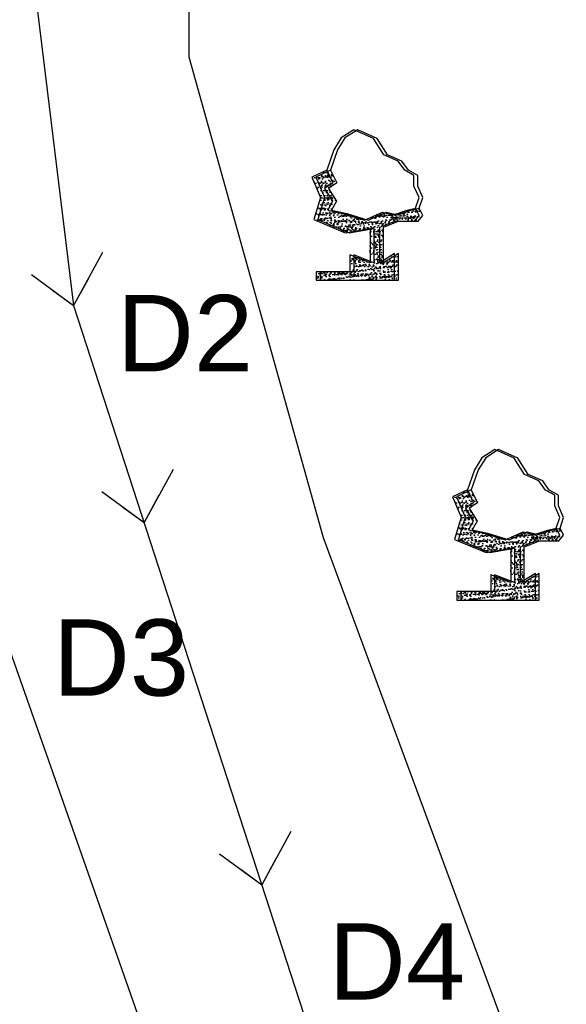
# Model space of a CAD drawing. Header units: inches. Extents: x -1841658761 to 3039153, y 1727 to 2165588347.
# Tile 13 of 41: x 10711 to 10742, y 4459 to 4514. Entities that reach past the tile are written whole.
import ezdxf

# ---------------------------------------------------------------- set-up
doc = ezdxf.new("R2010")
doc.units = ezdxf.units.IN
doc.header["$MEASUREMENT"] = 0
pattern_1 = [(50, (9783.1185, 4334.40465), (0.5715667, -0.0500056), [0.05976563, -0.65742187]), (355, (9783.1185, 4334.40465), (-0.11056747, 0.5994031), [0.0478125, -0.5259375]), (100.451444, (9783.1661, 4334.4005), (0.46099924, 0.5493975), [0.05079297, -0.55872262]), (46.1842, (9783.1185, 4334.564), (0.85045794, -0.1318982), [0.0896484, -0.9861328]), (96.63564, (9783.18936, 4334.553), (0.74480874, 0.77625076), [0.0761895, -0.8380844]), (351.18416, (9783.1185, 4334.564), (0.7448087, 0.77625076), [0.07171875, -0.78890625]), (21, (9783.19817, 4334.5242), (0.4756603, -0.32083693), [0.05976563, -0.65742187]), (326, (9783.1982, 4334.5242), (0.1938919, 0.57785394), [0.0478125, -0.5259375]), (71.451445, (9783.2378, 4334.49744), (0.6695522, 0.257017), [0.05079296, -0.55872262]), (37.5, (9783.11848, 4334.40465), (0.009689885, 0.26527479), [0, -0.5195625, 0, -0.53390625, 0, -0.52792969]), (7.5, (9783.11848, 4334.40465), (0.20963354, 0.31429683), [0, -0.30440625, 0, -0.507609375, 0, -0.20121094]), (327.5, (9782.94078, 4334.40465), (0.425389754, -0.017973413), [0, -0.19921875, 0, -0.6215625, 0, -0.82476562]), (317.5, (9782.8611, 4334.40465), (0.46472648, 0.07977116), [0, -0.25898437, 0, -0.41278125, 0, -0.58570312])]
pattern_2 = [(50, (9790.9549, 4316.59592), (0.5715667, -0.0500056), [0.05976563, -0.65742187]), (355, (9790.9549, 4316.5959), (-0.11056747, 0.5994031), [0.0478125, -0.5259375]), (100.451444, (9791.0025, 4316.59176), (0.46099924, 0.5493975), [0.05079297, -0.55872262]), (46.1842, (9790.9549, 4316.7553), (0.85045794, -0.1318982), [0.0896484, -0.9861328]), (96.63564, (9791.0258, 4316.7443), (0.74480874, 0.77625076), [0.0761895, -0.8380844]), (351.18416, (9790.9549, 4316.7553), (0.7448087, 0.77625076), [0.07171875, -0.78890625]), (21, (9791.03458, 4316.71546), (0.4756603, -0.32083693), [0.05976563, -0.65742187]), (326, (9791.0346, 4316.71546), (0.1938919, 0.57785394), [0.0478125, -0.5259375]), (71.451445, (9791.0742, 4316.6887), (0.6695522, 0.257017), [0.05079296, -0.55872262]), (37.5, (9790.95489, 4316.59592), (0.009689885, 0.26527479), [0, -0.5195625, 0, -0.53390625, 0, -0.52792969]), (7.5, (9790.9549, 4316.59592), (0.20963354, 0.31429683), [0, -0.30440625, 0, -0.507609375, 0, -0.20121094]), (327.5, (9790.77718, 4316.59592), (0.425389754, -0.017973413), [0, -0.19921875, 0, -0.6215625, 0, -0.82476562]), (317.5, (9790.6975, 4316.59592), (0.46472648, 0.07977116), [0, -0.25898437, 0, -0.41278125, 0, -0.58570312])]

msp = doc.modelspace()

# ---------------------------------------------------------------- hatches: boundary and pattern name
at = {"ltscale": 0.02}
h = msp.add_hatch(dxfattribs=at)
h.set_pattern_fill('AR-CONC', color=256, scale=0.079687)
h.set_pattern_definition([(50, (9782.906, 4334.40465), (0.5715667, -0.0500056), [0.05976563, -0.65742187]), (355, (9782.906, 4334.40465), (-0.11056747, 0.5994031), [0.0478125, -0.5259375]), (100.451444, (9782.9536, 4334.4005), (0.46099924, 0.5493975), [0.05079297, -0.55872262]), (46.1842, (9782.906, 4334.564), (0.85045794, -0.1318982), [0.0896484, -0.9861328]), (96.63564, (9782.97686, 4334.553), (0.74480874, 0.77625076), [0.0761895, -0.8380844]), (351.18416, (9782.906, 4334.564), (0.7448087, 0.77625076), [0.07171875, -0.78890625]), (21, (9782.98567, 4334.5242), (0.4756603, -0.32083693), [0.05976563, -0.65742187]), (326, (9782.9857, 4334.5242), (0.1938919, 0.57785394), [0.0478125, -0.5259375]), (71.451445, (9783.0253, 4334.49744), (0.6695522, 0.257017), [0.05079296, -0.55872262]), (37.5, (9782.90598, 4334.40465), (0.009689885, 0.26527479), [0, -0.5195625, 0, -0.53390625, 0, -0.52792969]), (7.5, (9782.90598, 4334.40465), (0.20963354, 0.31429683), [0, -0.30440625, 0, -0.507609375, 0, -0.20121094]), (327.5, (9782.72828, 4334.40465), (0.425389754, -0.017973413), [0, -0.19921875, 0, -0.6215625, 0, -0.82476562]), (317.5, (9782.6486, 4334.40465), (0.46472648, 0.07977116), [0, -0.25898437, 0, -0.41278125, 0, -0.58570312])])
h.paths.add_polyline_path([(10728.45133, 4503.46544), (10728.72222, 4503.95288), (10728.27975, 4504.666), (10728.74028, 4504.97292), (10728.39688, 4505.68687), (10727.56944, 4505.29626), (10728.05211, 4504.17041), (10727.68437, 4502.92968), (10729.43117, 4502.19443), (10730.80866, 4502.44202), (10730.80866, 4500.53002), (10729.68996, 4500.96293), (10729.68996, 4500.02497), (10727.81341, 4500.02497), (10727.81341, 4499.55599), (10732.17998, 4499.55599), (10732.17998, 4501.03509), (10731.34998, 4500.53002), (10731.34998, 4502.51417), (10732.18892, 4502.85287), (10733.28045, 4502.85287), (10733.53991, 4503.16121), (10733.34036, 4503.56017), (10732.86847, 4503.44752), (10732.12407, 4503.2025), (10731.50675, 4503.3477), (10730.49908, 4502.90302), (10729.30012, 4503.27587)])
h = msp.add_hatch(dxfattribs=at)
h.set_pattern_fill('AR-CONC', color=256, scale=0.079687)
h.set_pattern_definition(pattern_1)
h.paths.add_polyline_path([(10728.66383, 4503.46544), (10728.93472, 4503.95288), (10728.49225, 4504.666), (10728.95278, 4504.97292), (10728.60938, 4505.68687), (10727.78194, 4505.29626), (10728.26461, 4504.17041), (10727.89687, 4502.92968), (10729.64367, 4502.19443), (10731.02116, 4502.44202), (10731.02116, 4500.53002), (10729.90246, 4500.96293), (10729.90246, 4500.02497), (10728.02591, 4500.02497), (10728.02591, 4499.55599), (10732.39248, 4499.55599), (10732.39248, 4501.03509), (10731.56248, 4500.53002), (10731.56248, 4502.51417), (10732.40142, 4502.85287), (10733.49295, 4502.85287), (10733.75241, 4503.16121), (10733.55286, 4503.56017), (10733.08097, 4503.44752), (10732.33657, 4503.2025), (10731.71925, 4503.3477), (10730.71158, 4502.90302), (10729.51262, 4503.27587)])
h = msp.add_hatch(dxfattribs=at)
h.set_pattern_fill('AR-CONC', color=256, scale=0.079687)
h.set_pattern_definition(pattern_1)
h.paths.add_polyline_path([(10728.66383, 4503.46544), (10728.93472, 4503.95288), (10728.49225, 4504.666), (10728.95278, 4504.97292), (10728.60938, 4505.68687), (10727.78194, 4505.29626), (10728.26461, 4504.17041), (10727.89687, 4502.92968), (10729.64367, 4502.19443), (10731.02116, 4502.44202), (10731.02116, 4500.53002), (10729.90246, 4500.96293), (10729.90246, 4500.02497), (10728.02591, 4500.02497), (10728.02591, 4499.55599), (10732.39248, 4499.55599), (10732.39248, 4501.03509), (10731.56248, 4500.53002), (10731.56248, 4502.51417), (10732.40142, 4502.85287), (10733.49295, 4502.85287), (10733.75241, 4503.16121), (10733.55286, 4503.56017), (10733.08097, 4503.44752), (10732.33657, 4503.2025), (10731.71925, 4503.3477), (10730.71158, 4502.90302), (10729.51262, 4503.27587)])
h = msp.add_hatch(dxfattribs=at)
h.set_pattern_fill('AR-CONC', color=256, scale=0.079687)
h.set_pattern_definition([(50, (9790.7424, 4316.59592), (0.5715667, -0.0500056), [0.05976563, -0.65742187]), (355, (9790.7424, 4316.5959), (-0.11056747, 0.5994031), [0.0478125, -0.5259375]), (100.451444, (9790.79, 4316.59176), (0.46099924, 0.5493975), [0.05079297, -0.55872262]), (46.1842, (9790.7424, 4316.7553), (0.85045794, -0.1318982), [0.0896484, -0.9861328]), (96.63564, (9790.8133, 4316.7443), (0.74480874, 0.77625076), [0.0761895, -0.8380844]), (351.18416, (9790.7424, 4316.7553), (0.7448087, 0.77625076), [0.07171875, -0.78890625]), (21, (9790.82208, 4316.71546), (0.4756603, -0.32083693), [0.05976563, -0.65742187]), (326, (9790.8221, 4316.71546), (0.1938919, 0.57785394), [0.0478125, -0.5259375]), (71.451445, (9790.8617, 4316.6887), (0.6695522, 0.257017), [0.05079296, -0.55872262]), (37.5, (9790.74239, 4316.59592), (0.009689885, 0.26527479), [0, -0.5195625, 0, -0.53390625, 0, -0.52792969]), (7.5, (9790.7424, 4316.59592), (0.20963354, 0.31429683), [0, -0.30440625, 0, -0.507609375, 0, -0.20121094]), (327.5, (9790.56468, 4316.59592), (0.425389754, -0.017973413), [0, -0.19921875, 0, -0.6215625, 0, -0.82476562]), (317.5, (9790.485, 4316.59592), (0.46472648, 0.07977116), [0, -0.25898437, 0, -0.41278125, 0, -0.58570312])])
h.paths.add_polyline_path([(10736.28773, 4485.65671), (10736.55863, 4486.14416), (10736.11616, 4486.85728), (10736.57668, 4487.16419), (10736.23328, 4487.87814), (10735.40584, 4487.48754), (10735.88852, 4486.36169), (10735.52078, 4485.12095), (10737.26757, 4484.3857), (10738.64507, 4484.6333), (10738.64507, 4482.7213), (10737.52637, 4483.1542), (10737.52637, 4482.21624), (10735.64981, 4482.21624), (10735.64981, 4481.74727), (10740.01639, 4481.74727), (10740.01639, 4483.22636), (10739.18639, 4482.7213), (10739.18639, 4484.70545), (10740.02532, 4485.04415), (10741.11685, 4485.04415), (10741.37632, 4485.35248), (10741.17677, 4485.75145), (10740.70487, 4485.6388), (10739.96047, 4485.39377), (10739.34315, 4485.53897), (10738.33549, 4485.09429), (10737.13652, 4485.46715)])
h = msp.add_hatch(dxfattribs=at)
h.set_pattern_fill('AR-CONC', color=256, scale=0.079687)
h.set_pattern_definition(pattern_2)
h.paths.add_polyline_path([(10736.50023, 4485.65671), (10736.77113, 4486.14416), (10736.32866, 4486.85728), (10736.78918, 4487.16419), (10736.44578, 4487.87814), (10735.61834, 4487.48754), (10736.10102, 4486.36169), (10735.73328, 4485.12095), (10737.48007, 4484.3857), (10738.85757, 4484.6333), (10738.85757, 4482.7213), (10737.73887, 4483.1542), (10737.73887, 4482.21624), (10735.86231, 4482.21624), (10735.86231, 4481.74727), (10740.22889, 4481.74727), (10740.22889, 4483.22636), (10739.39889, 4482.7213), (10739.39889, 4484.70545), (10740.23782, 4485.04415), (10741.32935, 4485.04415), (10741.58882, 4485.35248), (10741.38927, 4485.75145), (10740.91737, 4485.6388), (10740.17297, 4485.39377), (10739.55565, 4485.53897), (10738.54799, 4485.09429), (10737.34902, 4485.46715)])
h = msp.add_hatch(dxfattribs=at)
h.set_pattern_fill('AR-CONC', color=256, scale=0.079687)
h.set_pattern_definition(pattern_2)
h.paths.add_polyline_path([(10736.50023, 4485.65671), (10736.77113, 4486.14416), (10736.32866, 4486.85728), (10736.78918, 4487.16419), (10736.44578, 4487.87814), (10735.61834, 4487.48754), (10736.10102, 4486.36169), (10735.73328, 4485.12095), (10737.48007, 4484.3857), (10738.85757, 4484.6333), (10738.85757, 4482.7213), (10737.73887, 4483.1542), (10737.73887, 4482.21624), (10735.86231, 4482.21624), (10735.86231, 4481.74727), (10740.22889, 4481.74727), (10740.22889, 4483.22636), (10739.39889, 4482.7213), (10739.39889, 4484.70545), (10740.23782, 4485.04415), (10741.32935, 4485.04415), (10741.58882, 4485.35248), (10741.38927, 4485.75145), (10740.91737, 4485.6388), (10740.17297, 4485.39377), (10739.55565, 4485.53897), (10738.54799, 4485.09429), (10737.34902, 4485.46715)])

# ---------------------------------------------------------------- linework, layer by layer
for p, q in [((10712.01457, 4516.7515), (10714.29962, 4498.14126)), ((10720.71052, 4517.02952), (10720.71052, 4512.00087)), ((10720.71052, 4512.00087), (10728.20445, 4485.23)), ((10729.91384, 4507.93857), (10729.20133, 4507.47903)), ((10730.12634, 4507.93857), (10729.41383, 4507.47903)), ((10730.12634, 4507.93857), (10729.41383, 4507.47903)), ((10730.99411, 4507.45606), (10729.91384, 4507.93857)), ((10731.20661, 4507.45606), (10730.12634, 4507.93857)), ((10731.20661, 4507.45606), (10730.12634, 4507.93857)), ((10729.20133, 4507.47903), (10728.78761, 4506.81272)), ((10729.41383, 4507.47903), (10729.00011, 4506.81272)), ((10729.41383, 4507.47903), (10729.00011, 4506.81272)), ((10731.56871, 4506.53699), (10730.99411, 4507.45606)), ((10731.78121, 4506.53699), (10731.20661, 4507.45606)), ((10731.78121, 4506.53699), (10731.20661, 4507.45606)), ((10728.78761, 4506.81272), (10728.39688, 4505.68687)), ((10729.00011, 4506.81272), (10728.60938, 4505.68687)), ((10729.00011, 4506.81272), (10728.60938, 4505.68687)), ((10732.37316, 4506.19235), (10731.56871, 4506.53699)), ((10732.58566, 4506.19235), (10731.78121, 4506.53699)), ((10732.58566, 4506.19235), (10731.78121, 4506.53699)), ((10732.7418, 4505.67477), (10732.37316, 4506.19235)), ((10732.9543, 4505.67477), (10732.58566, 4506.19235)), ((10732.9543, 4505.67477), (10732.58566, 4506.19235)), ((10728.39688, 4505.68687), (10727.56944, 4505.29626)), ((10727.56944, 4505.29626), (10728.05211, 4504.17041)), ((10728.60938, 4505.68687), (10727.78194, 4505.29626)), ((10728.60938, 4505.68687), (10727.78194, 4505.29626)), ((10727.78194, 4505.29626), (10728.26461, 4504.17041)), ((10727.78194, 4505.29626), (10728.26461, 4504.17041)), ((10728.39688, 4505.68687), (10728.74028, 4504.97292)), ((10728.60938, 4505.68687), (10728.95278, 4504.97292)), ((10728.60938, 4505.68687), (10728.95278, 4504.97292)), ((10733.2565, 4505.38751), (10732.7418, 4505.67477)), ((10733.469, 4505.38751), (10732.9543, 4505.67477)), ((10733.469, 4505.38751), (10732.9543, 4505.67477)), ((10733.2565, 4504.79339), (10733.2565, 4505.38751)), ((10733.469, 4504.79339), (10733.469, 4505.38751)), ((10733.469, 4504.79339), (10733.469, 4505.38751)), ((10728.74028, 4504.97292), (10728.27975, 4504.666)), ((10728.27975, 4504.666), (10728.72222, 4503.95288)), ((10728.95278, 4504.97292), (10728.49225, 4504.666)), ((10728.95278, 4504.97292), (10728.49225, 4504.666)), ((10728.49225, 4504.666), (10728.93472, 4503.95288)), ((10728.49225, 4504.666), (10728.93472, 4503.95288)), ((10733.53991, 4504.15862), (10733.2565, 4504.79339)), ((10733.75241, 4504.15862), (10733.469, 4504.79339)), ((10733.75241, 4504.15862), (10733.469, 4504.79339)), ((10728.05211, 4504.17041), (10727.68437, 4502.92968)), ((10728.26461, 4504.17041), (10727.89687, 4502.92968)), ((10728.26461, 4504.17041), (10727.89687, 4502.92968)), ((10733.34036, 4503.56017), (10733.53991, 4504.15862)), ((10733.55286, 4503.56017), (10733.75241, 4504.15862)), ((10733.55286, 4503.56017), (10733.75241, 4504.15862)), ((10728.72222, 4503.95288), (10728.45133, 4503.46544)), ((10728.93472, 4503.95288), (10728.66383, 4503.46544)), ((10728.93472, 4503.95288), (10728.66383, 4503.46544)), ((10732.86847, 4503.44752), (10733.34036, 4503.56017)), ((10733.08097, 4503.44752), (10733.55286, 4503.56017)), ((10733.08097, 4503.44752), (10733.55286, 4503.56017)), ((10733.53991, 4503.16121), (10733.34036, 4503.56017)), ((10733.75241, 4503.16121), (10733.55286, 4503.56017)), ((10733.75241, 4503.16121), (10733.55286, 4503.56017)), ((10728.45133, 4503.46544), (10729.30012, 4503.27587)), ((10728.66383, 4503.46544), (10729.51262, 4503.27587)), ((10728.66383, 4503.46544), (10729.51262, 4503.27587)), ((10729.30012, 4503.27587), (10730.49908, 4502.90302)), ((10729.51262, 4503.27587), (10730.71158, 4502.90302)), ((10729.51262, 4503.27587), (10730.71158, 4502.90302)), ((10730.49908, 4502.90302), (10731.50675, 4503.3477)), ((10730.71158, 4502.90302), (10731.71925, 4503.3477)), ((10730.71158, 4502.90302), (10731.71925, 4503.3477)), ((10731.50675, 4503.3477), (10732.12407, 4503.2025)), ((10731.71925, 4503.3477), (10732.33657, 4503.2025)), ((10731.71925, 4503.3477), (10732.33657, 4503.2025)), ((10732.12407, 4503.2025), (10732.86847, 4503.44752)), ((10732.33657, 4503.2025), (10733.08097, 4503.44752)), ((10732.33657, 4503.2025), (10733.08097, 4503.44752)), ((10733.28045, 4502.85287), (10733.53991, 4503.16121)), ((10733.49295, 4502.85287), (10733.75241, 4503.16121)), ((10733.49295, 4502.85287), (10733.75241, 4503.16121)), ((10727.68437, 4502.92968), (10729.43117, 4502.19443)), ((10727.89687, 4502.92968), (10729.64367, 4502.19443)), ((10727.89687, 4502.92968), (10729.64367, 4502.19443)), ((10729.43117, 4502.19443), (10730.80866, 4502.44202)), ((10729.64367, 4502.19443), (10731.02116, 4502.44202)), ((10729.64367, 4502.19443), (10731.02116, 4502.44202)), ((10730.80866, 4502.44202), (10730.80866, 4500.53002)), ((10731.02116, 4502.44202), (10731.02116, 4500.53002)), ((10731.02116, 4502.44202), (10731.02116, 4500.53002)), ((10731.34998, 4502.51417), (10732.18892, 4502.85287)), ((10731.34998, 4500.53002), (10731.34998, 4502.51417)), ((10731.56248, 4502.51417), (10732.40142, 4502.85287)), ((10731.56248, 4502.51417), (10732.40142, 4502.85287)), ((10731.56248, 4500.53002), (10731.56248, 4502.51417)), ((10731.56248, 4500.53002), (10731.56248, 4502.51417)), ((10732.18892, 4502.85287), (10733.28045, 4502.85287)), ((10732.40142, 4502.85287), (10733.49295, 4502.85287)), ((10732.40142, 4502.85287), (10733.49295, 4502.85287)), ((10715.9173, 4501.10103), (10714.29962, 4498.14126)), ((10730.80866, 4500.53002), (10729.68996, 4500.96293)), ((10729.68996, 4500.96293), (10729.68996, 4500.02497)), ((10731.02116, 4500.53002), (10729.90246, 4500.96293)), ((10729.90246, 4500.96293), (10729.90246, 4500.02497)), ((10731.02116, 4500.53002), (10729.90246, 4500.96293)), ((10729.90246, 4500.96293), (10729.90246, 4500.02497)), ((10732.17998, 4501.03509), (10731.34998, 4500.53002)), ((10732.39248, 4501.03509), (10731.56248, 4500.53002)), ((10732.39248, 4501.03509), (10731.56248, 4500.53002)), ((10732.17998, 4499.55599), (10732.17998, 4501.03509)), ((10732.39248, 4499.55599), (10732.39248, 4501.03509)), ((10732.39248, 4499.55599), (10732.39248, 4501.03509)), ((10711.95565, 4499.86713), (10714.29962, 4498.14126)), ((10729.68996, 4500.02497), (10727.81341, 4500.02497)), ((10727.81341, 4500.02497), (10727.81341, 4499.55599)), ((10729.90246, 4500.02497), (10728.02591, 4500.02497)), ((10728.02591, 4500.02497), (10728.02591, 4499.55599)), ((10729.90246, 4500.02497), (10728.02591, 4500.02497)), ((10728.02591, 4500.02497), (10728.02591, 4499.55599)), ((10715.10846, 4499.62114), (10714.29962, 4498.14126)), ((10727.81341, 4499.55599), (10732.17998, 4499.55599)), ((10728.02591, 4499.55599), (10732.39248, 4499.55599)), ((10728.02591, 4499.55599), (10732.39248, 4499.55599)), ((10713.12764, 4499.0042), (10714.29962, 4498.14126)), ((10714.29962, 4498.14126), (10731.68183, 4444.64433)), ((10713.61976, 4470.78894), (10704.32325, 4497.23464)), ((10737.75024, 4490.12984), (10737.03774, 4489.67031)), ((10737.96274, 4490.12984), (10737.25024, 4489.67031)), ((10737.96274, 4490.12984), (10737.25024, 4489.67031)), ((10738.83051, 4489.64734), (10737.75024, 4490.12984)), ((10739.04301, 4489.64734), (10737.96274, 4490.12984)), ((10739.04301, 4489.64734), (10737.96274, 4490.12984)), ((10737.03774, 4489.67031), (10736.62401, 4489.00399)), ((10737.25024, 4489.67031), (10736.83651, 4489.00399)), ((10737.25024, 4489.67031), (10736.83651, 4489.00399)), ((10739.40511, 4488.72827), (10738.83051, 4489.64734)), ((10739.61761, 4488.72827), (10739.04301, 4489.64734)), ((10739.61761, 4488.72827), (10739.04301, 4489.64734)), ((10719.84204, 4489.02194), (10718.22435, 4486.06218)), ((10736.62401, 4489.00399), (10736.23328, 4487.87814)), ((10736.83651, 4489.00399), (10736.44578, 4487.87814)), ((10736.83651, 4489.00399), (10736.44578, 4487.87814)), ((10740.20956, 4488.38363), (10739.40511, 4488.72827)), ((10740.42206, 4488.38363), (10739.61761, 4488.72827)), ((10740.42206, 4488.38363), (10739.61761, 4488.72827)), ((10740.57821, 4487.86604), (10740.20956, 4488.38363)), ((10740.79071, 4487.86604), (10740.42206, 4488.38363)), ((10740.79071, 4487.86604), (10740.42206, 4488.38363)), ((10715.88039, 4487.78805), (10718.22435, 4486.06218)), ((10736.23328, 4487.87814), (10735.40584, 4487.48754)), ((10736.44578, 4487.87814), (10735.61834, 4487.48754)), ((10736.44578, 4487.87814), (10735.61834, 4487.48754)), ((10736.23328, 4487.87814), (10736.57668, 4487.16419)), ((10736.44578, 4487.87814), (10736.78918, 4487.16419)), ((10736.44578, 4487.87814), (10736.78918, 4487.16419)), ((10741.09291, 4487.57878), (10740.57821, 4487.86604)), ((10741.30541, 4487.57878), (10740.79071, 4487.86604)), ((10741.30541, 4487.57878), (10740.79071, 4487.86604)), ((10719.03319, 4487.54206), (10718.22435, 4486.06218)), ((10735.40584, 4487.48754), (10735.88852, 4486.36169)), ((10735.61834, 4487.48754), (10736.10102, 4486.36169)), ((10735.61834, 4487.48754), (10736.10102, 4486.36169)), ((10736.57668, 4487.16419), (10736.11616, 4486.85728)), ((10736.78918, 4487.16419), (10736.32866, 4486.85728)), ((10736.78918, 4487.16419), (10736.32866, 4486.85728)), ((10741.09291, 4486.98467), (10741.09291, 4487.57878)), ((10741.30541, 4486.98467), (10741.30541, 4487.57878)), ((10741.30541, 4486.98467), (10741.30541, 4487.57878)), ((10717.05237, 4486.92511), (10718.22435, 4486.06218)), ((10736.11616, 4486.85728), (10736.55863, 4486.14416)), ((10736.32866, 4486.85728), (10736.77113, 4486.14416)), ((10736.32866, 4486.85728), (10736.77113, 4486.14416)), ((10741.37632, 4486.34989), (10741.09291, 4486.98467)), ((10741.58882, 4486.34989), (10741.30541, 4486.98467)), ((10741.58882, 4486.34989), (10741.30541, 4486.98467)), ((10735.88852, 4486.36169), (10735.52078, 4485.12095)), ((10736.10102, 4486.36169), (10735.73328, 4485.12095)), ((10736.10102, 4486.36169), (10735.73328, 4485.12095)), ((10736.55863, 4486.14416), (10736.28773, 4485.65671)), ((10736.77113, 4486.14416), (10736.50023, 4485.65671)), ((10736.77113, 4486.14416), (10736.50023, 4485.65671)), ((10741.17677, 4485.75145), (10741.37632, 4486.34989)), ((10741.38927, 4485.75145), (10741.58882, 4486.34989)), ((10741.38927, 4485.75145), (10741.58882, 4486.34989)), ((10736.28773, 4485.65671), (10737.13652, 4485.46715)), ((10736.50023, 4485.65671), (10737.34902, 4485.46715)), ((10736.50023, 4485.65671), (10737.34902, 4485.46715)), ((10737.13652, 4485.46715), (10738.33549, 4485.09429)), ((10737.34902, 4485.46715), (10738.54799, 4485.09429)), ((10737.34902, 4485.46715), (10738.54799, 4485.09429)), ((10738.33549, 4485.09429), (10739.34315, 4485.53897)), ((10738.54799, 4485.09429), (10739.55565, 4485.53897)), ((10738.54799, 4485.09429), (10739.55565, 4485.53897)), ((10739.34315, 4485.53897), (10739.96047, 4485.39377)), ((10739.55565, 4485.53897), (10740.17297, 4485.39377)), ((10739.55565, 4485.53897), (10740.17297, 4485.39377)), ((10739.96047, 4485.39377), (10740.70487, 4485.6388)), ((10740.17297, 4485.39377), (10740.91737, 4485.6388)), ((10740.17297, 4485.39377), (10740.91737, 4485.6388)), ((10740.70487, 4485.6388), (10741.17677, 4485.75145)), ((10740.91737, 4485.6388), (10741.38927, 4485.75145)), ((10740.91737, 4485.6388), (10741.38927, 4485.75145)), ((10741.37632, 4485.35248), (10741.17677, 4485.75145)), ((10741.58882, 4485.35248), (10741.38927, 4485.75145)), ((10741.58882, 4485.35248), (10741.38927, 4485.75145)), ((10728.20445, 4485.23), (10754.66962, 4413.63287)), ((10735.52078, 4485.12095), (10737.26757, 4484.3857)), ((10735.73328, 4485.12095), (10737.48007, 4484.3857)), ((10735.73328, 4485.12095), (10737.48007, 4484.3857)), ((10739.18639, 4484.70545), (10740.02532, 4485.04415)), ((10739.39889, 4484.70545), (10740.23782, 4485.04415)), ((10739.39889, 4484.70545), (10740.23782, 4485.04415)), ((10740.02532, 4485.04415), (10741.11685, 4485.04415)), ((10740.23782, 4485.04415), (10741.32935, 4485.04415)), ((10740.23782, 4485.04415), (10741.32935, 4485.04415)), ((10741.11685, 4485.04415), (10741.37632, 4485.35248)), ((10741.32935, 4485.04415), (10741.58882, 4485.35248)), ((10741.32935, 4485.04415), (10741.58882, 4485.35248)), ((10737.26757, 4484.3857), (10738.64507, 4484.6333)), ((10737.48007, 4484.3857), (10738.85757, 4484.6333)), ((10737.48007, 4484.3857), (10738.85757, 4484.6333)), ((10738.64507, 4484.6333), (10738.64507, 4482.7213)), ((10738.85757, 4484.6333), (10738.85757, 4482.7213)), ((10738.85757, 4484.6333), (10738.85757, 4482.7213)), ((10739.18639, 4482.7213), (10739.18639, 4484.70545)), ((10739.39889, 4482.7213), (10739.39889, 4484.70545)), ((10739.39889, 4482.7213), (10739.39889, 4484.70545)), ((10740.01639, 4483.22636), (10739.18639, 4482.7213)), ((10740.22889, 4483.22636), (10739.39889, 4482.7213)), ((10740.22889, 4483.22636), (10739.39889, 4482.7213)), ((10740.01639, 4481.74727), (10740.01639, 4483.22636)), ((10740.22889, 4481.74727), (10740.22889, 4483.22636)), ((10740.22889, 4481.74727), (10740.22889, 4483.22636)), ((10738.64507, 4482.7213), (10737.52637, 4483.1542)), ((10737.52637, 4483.1542), (10737.52637, 4482.21624)), ((10738.85757, 4482.7213), (10737.73887, 4483.1542)), ((10737.73887, 4483.1542), (10737.73887, 4482.21624)), ((10738.85757, 4482.7213), (10737.73887, 4483.1542)), ((10737.73887, 4483.1542), (10737.73887, 4482.21624)), ((10737.52637, 4482.21624), (10735.64981, 4482.21624)), ((10735.64981, 4482.21624), (10735.64981, 4481.74727)), ((10737.73887, 4482.21624), (10735.86231, 4482.21624)), ((10735.86231, 4482.21624), (10735.86231, 4481.74727)), ((10737.73887, 4482.21624), (10735.86231, 4482.21624)), ((10735.86231, 4482.21624), (10735.86231, 4481.74727)), ((10735.64981, 4481.74727), (10740.01639, 4481.74727)), ((10735.86231, 4481.74727), (10740.22889, 4481.74727)), ((10735.86231, 4481.74727), (10740.22889, 4481.74727)), ((10736.40063, 4405.98433), (10713.61976, 4470.78894)), ((10726.39522, 4468.85332), (10724.77753, 4465.89355)), ((10722.43357, 4467.61943), (10724.77753, 4465.89355)), ((10725.58638, 4467.37344), (10724.77753, 4465.89355)), ((10723.60555, 4466.75649), (10724.77753, 4465.89355))]:
    msp.add_line(p, q, dxfattribs=at)

# ---------------------------------------------------------------- texts
at = {"ltscale": 5, "char_height": 3.1875, "attachment_point": 1}
for s, insert in [('{\\fArial|b0|i0|c0|p34;\\H1.3333x;D2}', (10716.71192, 4498.73266)), ('{\\fArial|b0|i0|c0|p34;\\H1.3333x;D3}', (10713.14668, 4480.67112)), ('{\\fArial|b0|i0|c0|p34;\\H1.3333x;D4}', (10728.50901, 4463.75054))]:
    msp.add_mtext(s, dxfattribs=dict(at, insert=insert))

doc.saveas('drawing.dxf')
